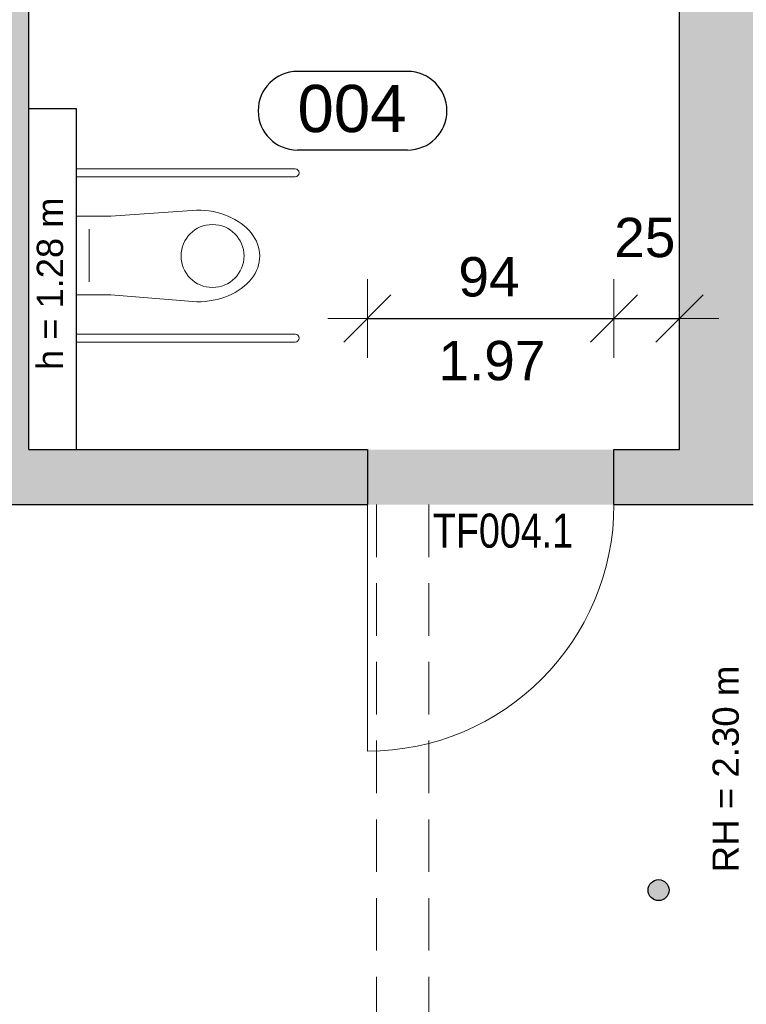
# Model space of a CAD drawing. Header units: metres. Extents: x 313 to 415, y -67 to 7.
# Tile 27 of 84: x 355.34 to 358.11, y -53.32 to -49.57. Entities that reach past the tile are written whole.
import ezdxf

# ---------------------------------------------------------------- set-up
doc = ezdxf.new("R2010")
doc.units = ezdxf.units.M
doc.header["$PDMODE"] = 65
doc.linetypes.add('AUSGEZOGEN', pattern=[0])
doc.linetypes.add('VERDECKT2_S2', pattern=[0.27, 0.2, -0.07])
for name, color, linetype, lineweight in [('Allgemein01', 7, 'AUSGEZOGEN', 13), ('Füllfläche', 7, 'AUSGEZOGEN', 13), ('Maßlinie Allgemein', 7, 'AUSGEZOGEN', 25), ('Sanitär', 5, 'AUSGEZOGEN', 25), ('Text Allgemein', 7, 'AUSGEZOGEN', 25)]:
    doc.layers.add(name, color=color, linetype=linetype, lineweight=lineweight)
doc.styles.add('ARIAL', font='ARIAL.TTF')
doc.dimstyles.new('DIMSTYLE_13', dxfattribs={"dimtxt": 0.15, "dimasz": 0.3, "dimexe": 0, "dimexo": 1e-06, "dimgap": 0.075, "dimtad": 2, "dimdec": 1, "dimlfac": 100, "dimrnd": 0.5, "dimzin": 4, "dimdsep": 46, "dimtxsty": 'ARIAL', "dimblk1": 'ALL_ML_STRICH', "dimblk2": 'ALL_ML_STRICH', "dimsah": 1, "dimcen": 0, "dimse1": 1, "dimse2": 1, "dimclrd": 7, "dimclre": 7, "dimclrt": 7, "dimadec": 0, "dimazin": 0, "dimtfac": 1, "dimtdec": 0, "dimtix": 1, "dimtmove": 2, "dimatfit": 3, "dimfxl": 0, "dimtzin": 0, "dimlwd": 0, "dimlwe": 13, "dimarcsym": 0})
doc.dimstyles.new('DIMSTYLE_16', dxfattribs={"dimtxt": 0.15, "dimasz": 0.3, "dimexe": 0, "dimexo": 1e-06, "dimgap": 0.075, "dimtad": 2, "dimdec": 1, "dimlfac": 100, "dimrnd": 0.5, "dimzin": 4, "dimdsep": 46, "dimtxsty": 'ARIAL', "dimblk1": 'ALL_ML_STRICH', "dimblk2": 'ALL_ML_STRICH', "dimsah": 1, "dimcen": 0, "dimse1": 1, "dimse2": 1, "dimclrd": 7, "dimclre": 7, "dimclrt": 7, "dimadec": 0, "dimazin": 0, "dimtfac": 1, "dimtdec": 0, "dimtix": 1, "dimtmove": 2, "dimatfit": 3, "dimfxl": 0, "dimtvp": 1.2, "dimtzin": 0, "dimlwd": 0, "dimlwe": 13, "dimarcsym": 0})
doc.dimstyles.new('DIMSTYLE_21', dxfattribs={"dimtxt": 0.2, "dimasz": 0.19, "dimexe": 0, "dimexo": 1e-06, "dimgap": 0.1, "dimtad": 2, "dimdec": 1, "dimlfac": 100, "dimrnd": 0.5, "dimzin": 4, "dimdsep": 46, "dimtxsty": 'ARIAL', "dimblk1": 'ALL_ML_STRICH', "dimblk2": 'ALL_ML_STRICH', "dimsah": 1, "dimcen": 0, "dimse1": 1, "dimse2": 1, "dimclrd": 7, "dimclre": 7, "dimclrt": 7, "dimadec": 0, "dimazin": 0, "dimtfac": 1, "dimtdec": 0, "dimtix": 1, "dimtmove": 2, "dimatfit": 3, "dimfxl": 0, "dimtvp": 1.2, "dimtzin": 0, "dimlwd": 0, "dimlwe": 13, "dimarcsym": 0})
doc.dimstyles.new('DIMSTYLE_22', dxfattribs={"dimtxt": 0.2, "dimasz": 0.19, "dimexe": 0, "dimexo": 1e-06, "dimgap": 0.1, "dimtad": 2, "dimrnd": 0.005, "dimzin": 4, "dimdsep": 46, "dimtxsty": 'ARIAL', "dimblk1": 'ALL_ML_STRICH', "dimblk2": 'ALL_ML_STRICH', "dimsah": 1, "dimcen": 0, "dimse1": 1, "dimse2": 1, "dimclrd": 7, "dimclre": 7, "dimclrt": 7, "dimadec": 0, "dimazin": 0, "dimtfac": 1, "dimtdec": 0, "dimtix": 1, "dimtmove": 2, "dimatfit": 3, "dimfxl": 0, "dimtzin": 0, "dimlwd": 0, "dimlwe": 13, "dimarcsym": 0})
doc.dimstyles.new('DIMSTYLE_25', dxfattribs={"dimtxt": 0.2, "dimasz": 0.19, "dimexe": 0, "dimexo": 1e-06, "dimgap": 0.1, "dimtad": 2, "dimdec": 1, "dimlfac": 100, "dimrnd": 0.5, "dimzin": 4, "dimdsep": 46, "dimtxsty": 'ARIAL', "dimblk1": 'ALL_ML_STRICH', "dimblk2": 'ALL_ML_STRICH', "dimsah": 1, "dimcen": 0, "dimse1": 1, "dimse2": 1, "dimclrd": 7, "dimclre": 7, "dimclrt": 7, "dimadec": 0, "dimazin": 0, "dimtfac": 1, "dimtdec": 0, "dimtix": 1, "dimtmove": 2, "dimatfit": 3, "dimfxl": 0, "dimtzin": 0, "dimlwd": 0, "dimlwe": 13, "dimarcsym": 0})
doc.dimstyles.new('DIMSTYLE_26', dxfattribs={"dimtxt": 0.2, "dimasz": 0.19, "dimexe": 0, "dimexo": 1e-06, "dimgap": 0.1, "dimtad": 0, "dimdec": 1, "dimlfac": 100, "dimrnd": 0.5, "dimzin": 4, "dimdsep": 46, "dimtxsty": 'ARIAL', "dimblk1": 'ALL_ML_STRICH', "dimblk2": 'ALL_ML_STRICH', "dimsah": 1, "dimcen": 0, "dimse1": 1, "dimse2": 1, "dimclrd": 7, "dimclre": 7, "dimclrt": 7, "dimadec": 0, "dimazin": 0, "dimtfac": 1, "dimtdec": 0, "dimtix": 1, "dimtmove": 2, "dimatfit": 3, "dimfxl": 0, "dimtvp": 1.2, "dimtzin": 0, "dimlwd": 0, "dimlwe": 13, "dimarcsym": 0})
doc.dimstyles.new('DIMSTYLE_4', dxfattribs={"dimtxt": 0.2, "dimasz": 0.3, "dimexe": 0, "dimexo": 1e-06, "dimgap": 0.1, "dimtad": 2, "dimdec": 1, "dimlfac": 100, "dimrnd": 0.5, "dimzin": 4, "dimdsep": 46, "dimtxsty": 'ARIAL', "dimblk1": 'ALL_ML_STRICH', "dimblk2": 'ALL_ML_STRICH', "dimsah": 1, "dimcen": 0, "dimse1": 1, "dimse2": 1, "dimclrd": 7, "dimclre": 7, "dimclrt": 7, "dimadec": 0, "dimazin": 0, "dimtfac": 1, "dimtdec": 0, "dimtix": 1, "dimtmove": 2, "dimatfit": 3, "dimfxl": 0, "dimtvp": 1.2, "dimtzin": 0, "dimlwd": 0, "dimlwe": 13, "dimarcsym": 0})
doc.dimstyles.new('DIMSTYLE_5', dxfattribs={"dimtxt": 0.2, "dimasz": 0.3, "dimexe": 0, "dimexo": 1e-06, "dimgap": 0.1, "dimtad": 2, "dimrnd": 0.005, "dimzin": 4, "dimdsep": 46, "dimtxsty": 'ARIAL', "dimblk1": 'ALL_ML_STRICH', "dimblk2": 'ALL_ML_STRICH', "dimsah": 1, "dimcen": 0, "dimse1": 1, "dimse2": 1, "dimclrd": 7, "dimclre": 7, "dimclrt": 7, "dimadec": 0, "dimazin": 0, "dimtfac": 1, "dimtdec": 0, "dimtix": 1, "dimtmove": 2, "dimatfit": 3, "dimfxl": 0, "dimtzin": 0, "dimlwd": 0, "dimlwe": 13, "dimarcsym": 0})
doc.dimstyles.new('DIMSTYLE_7', dxfattribs={"dimtxt": 0.2, "dimasz": 0.3, "dimexe": 0, "dimexo": 1e-06, "dimgap": 0.1, "dimtad": 2, "dimdec": 3, "dimrnd": 0.005, "dimzin": 4, "dimdsep": 46, "dimtxsty": 'ARIAL', "dimblk1": 'ALL_ML_STRICH', "dimblk2": 'ALL_ML_STRICH', "dimsah": 1, "dimcen": 0, "dimse1": 1, "dimse2": 1, "dimclrd": 7, "dimclre": 7, "dimclrt": 7, "dimadec": 0, "dimazin": 0, "dimtfac": 1, "dimtdec": 0, "dimtix": 1, "dimtmove": 2, "dimatfit": 3, "dimfxl": 0, "dimtzin": 0, "dimlwd": 0, "dimlwe": 13, "dimarcsym": 0})

# ---------------------------------------------------------------- blocks, each defined once
blk = doc.blocks.new('COMPLEXOBJECT_30')
at = {"layer": 'Sanitär', "color": 7, "linetype": 'AUSGEZOGEN', "lineweight": 13}
for p, q in [((355.5545, -50.1354), (356.3895, -50.1354)), ((355.5545, -50.1654), (356.3895, -50.1654)), ((356.0145, -50.2924), (355.6865, -50.3154)), ((355.5545, -50.6154), (355.5545, -50.3154)), ((355.6865, -50.3154), (355.5545, -50.3154)), ((355.6045, -50.5654), (355.6045, -50.3654)), ((355.6865, -50.6154), (355.5545, -50.6154)), ((356.0145, -50.6424), (355.6865, -50.6154)), ((355.5545, -50.7654), (356.3895, -50.7654)), ((355.5545, -50.7954), (356.3895, -50.7954))]:
    blk.add_line(p, q, dxfattribs=at)
blk.add_circle((356.0745, -50.4674), 0.12, dxfattribs=at)
for centre in [(356.3895, -50.1504), (356.3895, -50.7804)]:
    blk.add_arc(centre, 0.015, 270, 90, dxfattribs=at)
blk.add_ellipse((356.0145, -50.4674), major_axis=(0.24, 0), ratio=0.729167, start_param=4.712389, end_param=7.856549, dxfattribs=at)
blk = doc.blocks.new('ALL_ML_STRICH')
at = {"color": 0, "linetype": 'ByBlock', "lineweight": -2}
for p, q in [((0, -0.5), (0, 0.5)), ((-0.3, -0.3), (0.3, 0.3)), ((-1, 0), (0.5, 0))]:
    blk.add_line(p, q, dxfattribs=at)
blk = doc.blocks.new('*D58')
at = {"layer": 'DEFPOINTS', "color": 7, "linetype": 'AUSGEZOGEN', "lineweight": 13}
for p in [(358.0345, 1.2646), (315.3345, -57.2254), (352.3145, -57.2254)]:
    blk.add_point(p, dxfattribs=at)
at = {"layer": 'Maßlinie Allgemein', "color": 7, "linetype": 'AUSGEZOGEN', "lineweight": -2}
blk.add_line((315.3345, -57.2254), (315.3345, 1.2646), dxfattribs=at)
at = {"layer": 'Maßlinie Allgemein', "color": 7, "linetype": 'AUSGEZOGEN', "lineweight": 13, "xscale": 0.3, "yscale": 0.3, "zscale": 0.3}
for p, rotation in [((315.3345, 1.2646), 90), ((315.3345, -57.2254), 270)]:
    blk.add_blockref('ALL_ML_STRICH', p, dxfattribs=dict(at, rotation=rotation))
at = {"layer": 'Maßlinie Allgemein', "color": 7, "linetype": 'AUSGEZOGEN', "lineweight": 13, "insert": (315.1511, -27.9739), "char_height": 0.2, "width": 1, "attachment_point": 5, "rotation": 90, "style": 'ARIAL'}
blk.add_mtext('\\A1;{\\A1;{58.49\\H0.132000;\\S^ ;}}', dxfattribs=at)
blk = doc.blocks.new('*D134')
at = {"layer": 'DEFPOINTS', "color": 7, "linetype": 'AUSGEZOGEN', "lineweight": 13}
for p in [(356.6645, -50.7054), (356.6645, -51.2054), (357.6045, -51.2054)]:
    blk.add_point(p, dxfattribs=at)
at = {"layer": 'Maßlinie Allgemein', "color": 7, "linetype": 'AUSGEZOGEN', "lineweight": -2}
blk.add_line((356.6645, -50.7054), (357.6045, -50.7054), dxfattribs=at)
at = {"layer": 'Maßlinie Allgemein', "color": 7, "linetype": 'AUSGEZOGEN', "lineweight": 13, "xscale": 0.3, "yscale": 0.3, "zscale": 0.3, "rotation": 180}
blk.add_blockref('ALL_ML_STRICH', (356.6645, -50.7054), dxfattribs=at)
at = {"layer": 'Maßlinie Allgemein', "color": 7, "linetype": 'AUSGEZOGEN', "lineweight": 13, "xscale": 0.3, "yscale": 0.3, "zscale": 0.3}
blk.add_blockref('ALL_ML_STRICH', (357.6045, -50.7054), dxfattribs=at)
at = {"layer": 'Maßlinie Allgemein', "color": 7, "linetype": 'AUSGEZOGEN', "lineweight": 13, "insert": (357.128, -50.5478), "char_height": 0.15, "width": 0.6, "attachment_point": 5, "style": 'ARIAL'}
blk.add_mtext('\\A1;{\\A1;{94\\H0.099000;\\S^ ;}}', dxfattribs=at)
at = {"layer": 'Maßlinie Allgemein', "color": 7, "linetype": 'AUSGEZOGEN', "lineweight": 13, "insert": (356.9353, -50.7911), "char_height": 0.15, "width": 0.0075, "attachment_point": 1, "line_spacing_factor": 0.60241, "style": 'ARIAL'}
blk.add_mtext('\\A1;{1.97\\H0.099000;\\S^ ;}', dxfattribs=at)
blk = doc.blocks.new('*D135')
at = {"layer": 'DEFPOINTS', "color": 7, "linetype": 'AUSGEZOGEN', "lineweight": 13}
for p in [(357.6045, -50.7054), (357.6045, -51.2054), (357.8545, -51.2054)]:
    blk.add_point(p, dxfattribs=at)
at = {"layer": 'Maßlinie Allgemein', "color": 7, "linetype": 'AUSGEZOGEN', "lineweight": -2}
blk.add_line((357.6045, -50.7054), (357.8545, -50.7054), dxfattribs=at)
at = {"layer": 'Maßlinie Allgemein', "color": 7, "linetype": 'AUSGEZOGEN', "lineweight": 13, "xscale": 0.3, "yscale": 0.3, "zscale": 0.3, "rotation": 180}
blk.add_blockref('ALL_ML_STRICH', (357.6045, -50.7054), dxfattribs=at)
at = {"layer": 'Maßlinie Allgemein', "color": 7, "linetype": 'AUSGEZOGEN', "lineweight": 13, "xscale": 0.3, "yscale": 0.3, "zscale": 0.3}
blk.add_blockref('ALL_ML_STRICH', (357.8545, -50.7054), dxfattribs=at)
at = {"layer": 'Maßlinie Allgemein', "color": 7, "linetype": 'AUSGEZOGEN', "lineweight": 13, "insert": (357.7221, -50.3978), "char_height": 0.15, "width": 0.6, "attachment_point": 5, "style": 'ARIAL'}
blk.add_mtext('\\A1;{\\A1;{25\\H0.099000;\\S^ ;}}', dxfattribs=at)
blk = doc.blocks.new('*D293')
at = {"layer": 'DEFPOINTS', "color": 7, "linetype": 'AUSGEZOGEN', "lineweight": 13}
for p in [(350.3845, -44.0054), (356.8045, -44.0054), (350.3845, -66.3754)]:
    blk.add_point(p, dxfattribs=at)
at = {"layer": 'Maßlinie Allgemein', "color": 7, "linetype": 'AUSGEZOGEN', "lineweight": -2}
blk.add_line((350.3845, -66.3754), (356.8045, -66.3754), dxfattribs=at)
at = {"layer": 'Maßlinie Allgemein', "color": 7, "linetype": 'AUSGEZOGEN', "lineweight": 13, "xscale": 0.3, "yscale": 0.3, "zscale": 0.3, "rotation": 180}
blk.add_blockref('ALL_ML_STRICH', (350.3845, -66.3754), dxfattribs=at)
at = {"layer": 'Maßlinie Allgemein', "color": 7, "linetype": 'AUSGEZOGEN', "lineweight": 13, "xscale": 0.3, "yscale": 0.3, "zscale": 0.3}
blk.add_blockref('ALL_ML_STRICH', (356.8045, -66.3754), dxfattribs=at)
at = {"layer": 'Maßlinie Allgemein', "color": 7, "linetype": 'AUSGEZOGEN', "lineweight": 13, "insert": (353.6099, -66.192), "char_height": 0.2, "width": 0.8, "attachment_point": 5, "style": 'ARIAL'}
blk.add_mtext('\\A1;{\\A1;{6.42\\H0.132000;\\S^ ;}}', dxfattribs=at)
blk = doc.blocks.new('*D294')
at = {"layer": 'DEFPOINTS', "color": 7, "linetype": 'AUSGEZOGEN', "lineweight": 13}
for p in [(356.8045, -44.0054), (357.0545, -44.0054), (356.8045, -66.3754)]:
    blk.add_point(p, dxfattribs=at)
at = {"layer": 'Maßlinie Allgemein', "color": 7, "linetype": 'AUSGEZOGEN', "lineweight": -2}
blk.add_line((356.8045, -66.3754), (357.0545, -66.3754), dxfattribs=at)
at = {"layer": 'Maßlinie Allgemein', "color": 7, "linetype": 'AUSGEZOGEN', "lineweight": 13, "xscale": 0.3, "yscale": 0.3, "zscale": 0.3, "rotation": 180}
blk.add_blockref('ALL_ML_STRICH', (356.8045, -66.3754), dxfattribs=at)
at = {"layer": 'Maßlinie Allgemein', "color": 7, "linetype": 'AUSGEZOGEN', "lineweight": 13, "xscale": 0.3, "yscale": 0.3, "zscale": 0.3}
blk.add_blockref('ALL_ML_STRICH', (357.0545, -66.3754), dxfattribs=at)
at = {"layer": 'Maßlinie Allgemein', "color": 7, "linetype": 'AUSGEZOGEN', "lineweight": 13, "insert": (356.9197, -66.042), "char_height": 0.2, "width": 0.8, "attachment_point": 5, "style": 'ARIAL'}
blk.add_mtext('\\A1;{\\A1;{25\\H0.132000;\\S^ ;}}', dxfattribs=at)
blk = doc.blocks.new('*D295')
at = {"layer": 'DEFPOINTS', "color": 7, "linetype": 'AUSGEZOGEN', "lineweight": 13}
for p in [(357.0545, -44.0054), (363.0895, -44.0054), (357.0545, -66.3754)]:
    blk.add_point(p, dxfattribs=at)
at = {"layer": 'Maßlinie Allgemein', "color": 7, "linetype": 'AUSGEZOGEN', "lineweight": -2}
blk.add_line((357.0545, -66.3754), (363.0895, -66.3754), dxfattribs=at)
at = {"layer": 'Maßlinie Allgemein', "color": 7, "linetype": 'AUSGEZOGEN', "lineweight": 13, "xscale": 0.3, "yscale": 0.3, "zscale": 0.3, "rotation": 180}
blk.add_blockref('ALL_ML_STRICH', (357.0545, -66.3754), dxfattribs=at)
at = {"layer": 'Maßlinie Allgemein', "color": 7, "linetype": 'AUSGEZOGEN', "lineweight": 13, "xscale": 0.3, "yscale": 0.3, "zscale": 0.3}
blk.add_blockref('ALL_ML_STRICH', (363.0895, -66.3754), dxfattribs=at)
at = {"layer": 'Maßlinie Allgemein', "color": 7, "linetype": 'AUSGEZOGEN', "lineweight": 13, "insert": (360.1068, -66.1919), "char_height": 0.2, "width": 1, "attachment_point": 5, "style": 'ARIAL'}
blk.add_mtext('\\A1;{\\A1;{6.03\\H0.132000;\\S5^ ;}}', dxfattribs=at)
blk = doc.blocks.new('*D363')
at = {"layer": 'DEFPOINTS', "color": 7, "linetype": 'AUSGEZOGEN', "lineweight": 13}
for p in [(354.1645, -44.3354), (356.8045, -44.3354), (354.1645, -65.2254)]:
    blk.add_point(p, dxfattribs=at)
at = {"layer": 'Maßlinie Allgemein', "color": 7, "linetype": 'AUSGEZOGEN', "lineweight": -2}
blk.add_line((354.1645, -65.2254), (356.8045, -65.2254), dxfattribs=at)
at = {"layer": 'Maßlinie Allgemein', "color": 7, "linetype": 'AUSGEZOGEN', "lineweight": 13, "xscale": 0.19, "yscale": 0.19, "zscale": 0.19, "rotation": 180}
blk.add_blockref('ALL_ML_STRICH', (354.1645, -65.2254), dxfattribs=at)
at = {"layer": 'Maßlinie Allgemein', "color": 7, "linetype": 'AUSGEZOGEN', "lineweight": 13, "xscale": 0.19, "yscale": 0.19, "zscale": 0.19}
blk.add_blockref('ALL_ML_STRICH', (356.8045, -65.2254), dxfattribs=at)
at = {"layer": 'Maßlinie Allgemein', "color": 7, "linetype": 'AUSGEZOGEN', "lineweight": 13, "insert": (355.4993, -65.042), "char_height": 0.2, "width": 0.8, "attachment_point": 5, "style": 'ARIAL'}
blk.add_mtext('\\A1;{\\A1;{2.64\\H0.132000;\\S^ ;}}', dxfattribs=at)
blk = doc.blocks.new('*D364')
at = {"layer": 'DEFPOINTS', "color": 7, "linetype": 'AUSGEZOGEN', "lineweight": 13}
for p in [(356.8045, -44.3354), (357.0545, -44.3354), (356.8045, -65.2254)]:
    blk.add_point(p, dxfattribs=at)
at = {"layer": 'Maßlinie Allgemein', "color": 7, "linetype": 'AUSGEZOGEN', "lineweight": -2}
blk.add_line((356.8045, -65.2254), (357.0545, -65.2254), dxfattribs=at)
at = {"layer": 'Maßlinie Allgemein', "color": 7, "linetype": 'AUSGEZOGEN', "lineweight": 13, "xscale": 0.19, "yscale": 0.19, "zscale": 0.19, "rotation": 180}
blk.add_blockref('ALL_ML_STRICH', (356.8045, -65.2254), dxfattribs=at)
at = {"layer": 'Maßlinie Allgemein', "color": 7, "linetype": 'AUSGEZOGEN', "lineweight": 13, "xscale": 0.19, "yscale": 0.19, "zscale": 0.19}
blk.add_blockref('ALL_ML_STRICH', (357.0545, -65.2254), dxfattribs=at)
at = {"layer": 'Maßlinie Allgemein', "color": 7, "linetype": 'AUSGEZOGEN', "lineweight": 13, "insert": (356.9197, -64.947), "char_height": 0.2, "width": 0.8, "attachment_point": 5, "style": 'ARIAL'}
blk.add_mtext('\\A1;{\\A1;{25\\H0.132000;\\S^ ;}}', dxfattribs=at)
blk = doc.blocks.new('*D365')
at = {"layer": 'DEFPOINTS', "color": 7, "linetype": 'AUSGEZOGEN', "lineweight": 13}
for p in [(357.0545, -44.3354), (357.8545, -44.3354), (357.0545, -65.2254)]:
    blk.add_point(p, dxfattribs=at)
at = {"layer": 'Maßlinie Allgemein', "color": 7, "linetype": 'AUSGEZOGEN', "lineweight": -2}
blk.add_line((357.0545, -65.2254), (357.8545, -65.2254), dxfattribs=at)
at = {"layer": 'Maßlinie Allgemein', "color": 7, "linetype": 'AUSGEZOGEN', "lineweight": 13, "xscale": 0.19, "yscale": 0.19, "zscale": 0.19, "rotation": 180}
blk.add_blockref('ALL_ML_STRICH', (357.0545, -65.2254), dxfattribs=at)
at = {"layer": 'Maßlinie Allgemein', "color": 7, "linetype": 'AUSGEZOGEN', "lineweight": 13, "xscale": 0.19, "yscale": 0.19, "zscale": 0.19}
blk.add_blockref('ALL_ML_STRICH', (357.8545, -65.2254), dxfattribs=at)
at = {"layer": 'Maßlinie Allgemein', "color": 7, "linetype": 'AUSGEZOGEN', "lineweight": 13, "insert": (357.4458, -65.042), "char_height": 0.2, "width": 0.8, "attachment_point": 5, "style": 'ARIAL'}
blk.add_mtext('\\A1;{\\A1;{80\\H0.132000;\\S^ ;}}', dxfattribs=at)
blk = doc.blocks.new('*D366')
at = {"layer": 'DEFPOINTS', "color": 7, "linetype": 'AUSGEZOGEN', "lineweight": 13}
for p in [(357.8545, -44.3354), (358.1995, -44.3354), (357.8545, -65.2254)]:
    blk.add_point(p, dxfattribs=at)
at = {"layer": 'Maßlinie Allgemein', "color": 7, "linetype": 'AUSGEZOGEN', "lineweight": -2}
blk.add_line((357.8545, -65.2254), (358.1995, -65.2254), dxfattribs=at)
at = {"layer": 'Maßlinie Allgemein', "color": 7, "linetype": 'AUSGEZOGEN', "lineweight": 13, "xscale": 0.19, "yscale": 0.19, "zscale": 0.19, "rotation": 180}
blk.add_blockref('ALL_ML_STRICH', (357.8545, -65.2254), dxfattribs=at)
at = {"layer": 'Maßlinie Allgemein', "color": 7, "linetype": 'AUSGEZOGEN', "lineweight": 13, "xscale": 0.19, "yscale": 0.19, "zscale": 0.19}
blk.add_blockref('ALL_ML_STRICH', (358.1995, -65.2254), dxfattribs=at)
at = {"layer": 'Maßlinie Allgemein', "color": 7, "linetype": 'AUSGEZOGEN', "lineweight": 13, "insert": (358.1083, -64.9469), "char_height": 0.2, "width": 0.8, "attachment_point": 5, "style": 'ARIAL'}
blk.add_mtext('\\A1;{\\A1;{34\\H0.132000;\\S5^ ;}}', dxfattribs=at)
blk = doc.blocks.new('*D367')
at = {"layer": 'DEFPOINTS', "color": 7, "linetype": 'AUSGEZOGEN', "lineweight": 13}
for p in [(358.3395, -44.0454), (358.1995, -44.3354), (358.1995, -65.2254)]:
    blk.add_point(p, dxfattribs=at)
at = {"layer": 'Maßlinie Allgemein', "color": 7, "linetype": 'AUSGEZOGEN', "lineweight": -2}
blk.add_line((358.1995, -65.2254), (358.3395, -65.2254), dxfattribs=at)
at = {"layer": 'Maßlinie Allgemein', "color": 7, "linetype": 'AUSGEZOGEN', "lineweight": 13, "xscale": 0.19, "yscale": 0.19, "zscale": 0.19, "rotation": 180}
blk.add_blockref('ALL_ML_STRICH', (358.1995, -65.2254), dxfattribs=at)
at = {"layer": 'Maßlinie Allgemein', "color": 7, "linetype": 'AUSGEZOGEN', "lineweight": 13, "xscale": 0.19, "yscale": 0.19, "zscale": 0.19}
blk.add_blockref('ALL_ML_STRICH', (358.3395, -65.2254), dxfattribs=at)
at = {"layer": 'Maßlinie Allgemein', "color": 7, "linetype": 'AUSGEZOGEN', "lineweight": 13, "insert": (358.2608, -65.5012), "char_height": 0.2, "width": 0.8, "attachment_point": 5, "style": 'ARIAL'}
blk.add_mtext('\\A1;{\\A1;{14\\H0.132000;\\S^ ;}}', dxfattribs=at)

msp = doc.modelspace()

# ---------------------------------------------------------------- hatches: boundary and pattern name
at = {"layer": 'Füllfläche', "linetype": 'AUSGEZOGEN', "lineweight": 25}
for color, points in [(254, [(357.8545, -48.3454), (356.3445, -48.3454), (356.3445, -48.6054), (357.8545, -48.6054), (357.8545, -51.2054), (357.6045, -51.2054), (357.6045, -51.4154), (358.1345, -51.4154), (358.1345, -46.5754), (357.8545, -46.5754)]), (254, [(354.9045, -48.6054), (355.1545, -48.6054), (355.1545, -51.2054), (354.1245, -51.2054), (354.1245, -51.4154), (356.6645, -51.4154), (356.6645, -51.2054), (355.3745, -51.2054), (355.3745, -48.6054), (355.6245, -48.6054), (355.6245, -48.3454), (354.9045, -48.3454)]), (30, [(356.6645, -51.4154), (357.6045, -51.4154), (357.6045, -51.2054), (356.6645, -51.2054)]), (254, [(357.8128, -52.8969), (357.8135, -52.8941), (357.814, -52.8912), (357.8144, -52.8883), (357.8145, -52.8854), (357.8144, -52.8825), (357.814, -52.8796), (357.8135, -52.8767), (357.8128, -52.8739), (357.8118, -52.8711), (357.8107, -52.8684), (357.8093, -52.8658), (357.8078, -52.8633), (357.8061, -52.861), (357.8043, -52.8587), (357.8022, -52.8566), (357.8001, -52.8547), (357.7977, -52.8529), (357.7953, -52.8513), (357.7928, -52.8498), (357.7901, -52.8486), (357.7874, -52.8475), (357.7846, -52.8467), (357.7817, -52.8461), (357.7788, -52.8456), (357.7759, -52.8454), (357.773, -52.8454), (357.7701, -52.8456), (357.7672, -52.8461), (357.7643, -52.8467), (357.7615, -52.8475), (357.7588, -52.8486), (357.7562, -52.8498), (357.7536, -52.8513), (357.7512, -52.8529), (357.7489, -52.8547), (357.7467, -52.8566), (357.7447, -52.8587), (357.7428, -52.861), (357.7411, -52.8633), (357.7396, -52.8658), (357.7382, -52.8684), (357.7371, -52.8711), (357.7362, -52.8739), (357.7354, -52.8767), (357.7349, -52.8796), (357.7346, -52.8825), (357.7345, -52.8854), (357.7346, -52.8883), (357.7349, -52.8912), (357.7354, -52.8941), (357.7362, -52.8969), (357.7371, -52.8997), (357.7382, -52.9024), (357.7396, -52.905), (357.7411, -52.9075), (357.7428, -52.9099), (357.7447, -52.9121), (357.7467, -52.9142), (357.7489, -52.9162), (357.7512, -52.9179), (357.7536, -52.9195), (357.7562, -52.921), (357.7588, -52.9222), (357.7615, -52.9233), (357.7643, -52.9241), (357.7672, -52.9247), (357.7701, -52.9252), (357.773, -52.9254), (357.7759, -52.9254), (357.7788, -52.9252), (357.7817, -52.9247), (357.7846, -52.9241), (357.7874, -52.9233), (357.7901, -52.9222), (357.7928, -52.921), (357.7953, -52.9195), (357.7977, -52.9179), (357.8001, -52.9162), (357.8022, -52.9142), (357.8043, -52.9121), (357.8061, -52.9099), (357.8078, -52.9075), (357.8093, -52.905), (357.8107, -52.9024), (357.8118, -52.8997)])]:
    msp.add_hatch(color=color, dxfattribs=at).paths.add_polyline_path(points)

# ---------------------------------------------------------------- linework, layer by layer
at = {"layer": 'Allgemein01', "color": 7, "linetype": 'AUSGEZOGEN', "lineweight": 25}
for p, q in [((355.3745, -51.2054), (355.3745, -48.6054)), ((357.8545, -51.2054), (357.8545, -48.6054)), ((356.8179, -49.7636), (356.3983, -49.7636)), ((355.3745, -49.9054), (355.5545, -49.9054)), ((355.5545, -49.9054), (355.5545, -51.2054)), ((356.8179, -50.0636), (356.3983, -50.0636)), ((355.3745, -51.2054), (356.6645, -51.2054)), ((356.6645, -51.2054), (356.6645, -51.4154)), ((357.6045, -51.4154), (357.6045, -51.2054)), ((357.6045, -51.2054), (357.8545, -51.2054)), ((354.1245, -51.4154), (356.6645, -51.4154)), ((357.6045, -51.4154), (358.1345, -51.4154))]:
    msp.add_line(p, q, dxfattribs=at)
at = {"layer": 'Allgemein01', "color": 7, "linetype": 'AUSGEZOGEN', "lineweight": 18}
msp.add_line((356.6645, -51.4154), (356.6645, -52.3554), dxfattribs=at)
at = {"layer": 'Allgemein01', "color": 7, "linetype": 'VERDECKT2_S2', "lineweight": 13}
for p, q in [((356.6995, -51.4154), (356.6995, -56.5428)), ((356.8995, -51.4154), (356.8995, -56.5434))]:
    msp.add_line(p, q, dxfattribs=at)
at = {"layer": 'Allgemein01', "color": 7, "linetype": 'AUSGEZOGEN', "lineweight": 25}
msp.add_circle((357.7745, -52.8854), 0.04, dxfattribs=at)
for centre, start, end in [((356.3983, -49.9136), 90, 270), ((356.8179, -49.9136), 270, 90)]:
    msp.add_arc(centre, 0.15, start, end, dxfattribs=at)
at = {"layer": 'Allgemein01', "color": 7, "linetype": 'AUSGEZOGEN', "lineweight": 18}
msp.add_arc((356.6645, -51.4154), 0.94, 270, 0, dxfattribs=at)

# ---------------------------------------------------------------- block references
at = {"layer": 'Sanitär', "color": 7, "linetype": 'AUSGEZOGEN', "lineweight": 13}
msp.add_blockref('COMPLEXOBJECT_30', (0, 0), dxfattribs=at)

# ---------------------------------------------------------------- texts
at = {"layer": 'Allgemein01', "color": 7, "linetype": 'AUSGEZOGEN', "lineweight": 25, "insert": (356.3983, -49.9976), "char_height": 0.18, "width": 0.508907, "attachment_point": 7, "style": 'ARIAL'}
msp.add_mtext('\\W0.99;004', dxfattribs=at)
at = {"layer": 'Text Allgemein', "color": 7, "linetype": 'AUSGEZOGEN', "lineweight": 25, "char_height": 0.1, "attachment_point": 7, "rotation": 90, "style": 'ARIAL'}
for s, insert, width in [('\\W0.99;h = 1.28 m', (355.506, -50.9021), 0.714435), ('\\W1.00;RH = 2.30 m', (358.0816, -52.8173), 0.84007)]:
    msp.add_mtext(s, dxfattribs=dict(at, insert=insert, width=width))
at = {"layer": 'Text Allgemein', "color": 7, "linetype": 'AUSGEZOGEN', "lineweight": 25, "insert": (357.1817, -51.5154), "char_height": 0.13, "width": 0.593812, "attachment_point": 5, "style": 'ARIAL'}
msp.add_mtext('\\W0.79;TF004.1', dxfattribs=at)

# ---------------------------------------------------------------- dimensions: what is measured, and where the dimension line sits
at = {"layer": 'Maßlinie Allgemein', "color": 7, "linetype": 'AUSGEZOGEN', "lineweight": 13}
dim = msp.add_linear_dim(base=(315.3345, 1.2646), p1=(352.3145, -57.2254), p2=(358.0345, 1.2646), angle=90, dimstyle='DIMSTYLE_5', override={"dimpost": '<>', "dimclrd": 7, "dimclre": 7, "dimclrt": 7, "dimlwd": 0, "dimlwe": 13}, dxfattribs=at)
dim.commit()
dim.dimension.update_dxf_attribs({"geometry": '*D58', "text_midpoint": (315.1511, -27.9739), "dimtype": 160})
for base, p1, p2, dimstyle, picture, middle in [((356.8045, -66.3754), (350.3845, -44.0054), (356.8045, -44.0054), 'DIMSTYLE_5', '*D293', (353.6099, -66.192)), ((357.0545, -66.3754), (356.8045, -44.0054), (357.0545, -44.0054), 'DIMSTYLE_4', '*D294', (356.9197, -66.042)), ((363.0895, -66.3754), (357.0545, -44.0054), (363.0895, -44.0054), 'DIMSTYLE_7', '*D295', (360.1068, -66.1919)), ((358.3395, -65.2254), (358.1995, -44.3354), (358.3395, -44.0454), 'DIMSTYLE_26', '*D367', (358.2608, -65.5012)), ((356.8045, -65.2254), (354.1645, -44.3354), (356.8045, -44.3354), 'DIMSTYLE_22', '*D363', (355.4993, -65.042)), ((357.0545, -65.2254), (356.8045, -44.3354), (357.0545, -44.3354), 'DIMSTYLE_21', '*D364', (356.9197, -64.947)), ((357.8545, -65.2254), (357.0545, -44.3354), (357.8545, -44.3354), 'DIMSTYLE_25', '*D365', (357.4458, -65.042)), ((358.1995, -65.2254), (357.8545, -44.3354), (358.1995, -44.3354), 'DIMSTYLE_21', '*D366', (358.1083, -64.9469)), ((357.8545, -50.7054), (357.6045, -51.2054), (357.8545, -51.2054), 'DIMSTYLE_16', '*D135', (357.7221, -50.3978))]:
    dim = msp.add_linear_dim(base=base, p1=p1, p2=p2, dimstyle=dimstyle, override={"dimpost": '<>', "dimclrd": 7, "dimclre": 7, "dimclrt": 7, "dimlwd": 0, "dimlwe": 13}, dxfattribs=at)
    dim.commit()
    dim.dimension.update_dxf_attribs({"geometry": picture, "text_midpoint": middle, "dimtype": 160})
dim = msp.add_linear_dim(base=(357.6045, -50.7054), p1=(356.6645, -51.2054), p2=(357.6045, -51.2054), text='<>\\X\\A1;{1.97\\H0.099000;\\S^ ;}', dimstyle='DIMSTYLE_13', override={"dimpost": '<>', "dimclrd": 7, "dimclre": 7, "dimclrt": 7, "dimlwd": 0, "dimlwe": 13}, dxfattribs=at)
dim.commit()
dim.dimension.update_dxf_attribs({"geometry": '*D134', "text_midpoint": (357.128, -50.5478), "dimtype": 160})

doc.saveas('drawing.dxf')
